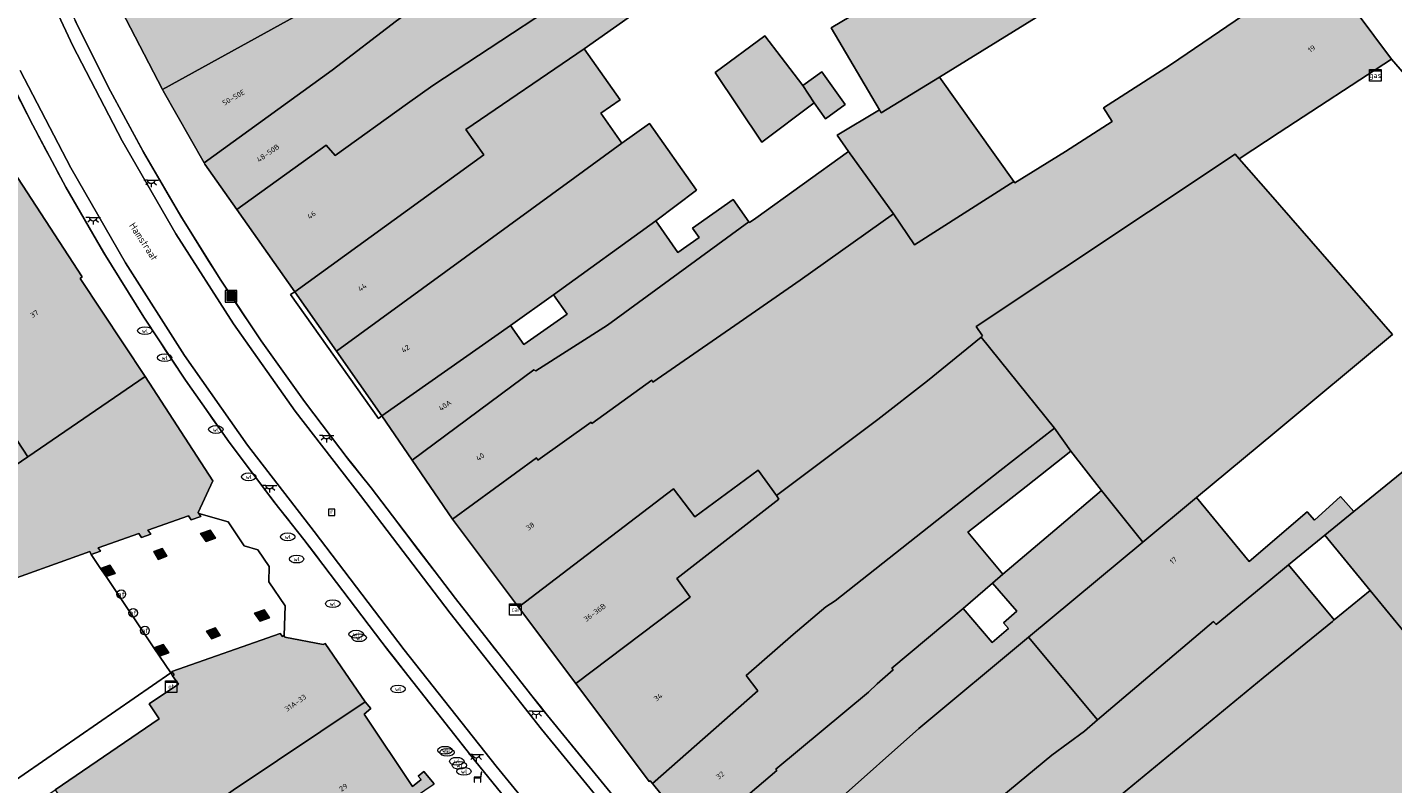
# Model space of a CAD drawing. Header units: metres. Extents: x 196496 to 197479, y 355250 to 356324.
# Tile 114 of 119: x 197117 to 197211, y 356166 to 356218. Entities that reach past the tile are written whole.
import ezdxf
from ezdxf.enums import TextEntityAlignment as Align

# ---------------------------------------------------------------- set-up
doc = ezdxf.new("R2010")
doc.units = ezdxf.units.M
doc.layers.get('0').update_dxf_attribs({"lineweight": 9})
for name, color, linetype, lineweight in [('B-WE-IE-MEUBILAIR_WEGMEUBILAIR-S', 251, 'Continuous', 9), ('B-WE-IE-TERREINAFSCHEIDING_KUNSTMATIG_HEKWERK-G', 251, 'IE-TERREINAFSCHEIDING-KUNSTMATIG', 9), ('B-WE-KL-DATA-S', 251, 'Continuous', 9), ('B-WE-KL-ET_KAST-S', 251, 'Continuous', 9), ('B-WE-KL-ET_LS_OV_LICHTPUNT-S', 251, 'Continuous', 9), ('B-WE-KL-GAS_TERREINKAST-S', 251, 'Continuous', 9), ('B-WE-KL-WATER-S', 251, 'Continuous', 9), ('B-WE-OG-BEBOUWING-GV', 251, 'Continuous', 9), ('B-WE-OG-BEBOUWING_HUISNUMMER-T35', 90, 'Continuous', 9), ('B-WE-OG-BEBOUWING_STRAATNAAM-T35', 130, 'Continuous', 9), ('B-WE-OG-TERREIN_ERF-GV', 251, 'Continuous', 9), ('B-WE-RI-GWA_RIOOLPUT-S', 251, 'Continuous', 9), ('B-WE-RI-HWA_GOOT_LIJNGOOT-G', 251, 'Continuous', 9), ('B-WE-VH-VERHARDING_OPEN-GV', 251, 'Continuous', 9), ('B-WE-VH-VERHARDING_SIERBESTRATING-GV', 251, 'Continuous', 9), ('B-WE-VH-VERHARDING_STRAATBAKSTEEN-GV', 251, 'Continuous', 9), ('B-WE-VW-AFSLUITPAAL-S', 251, 'Continuous', 9)]:
    doc.layers.add(name, color=color, linetype=linetype, lineweight=lineweight)
doc.layers.add('X-XX-AL-PRESENTATIE_GEBOUW3-V', color=7, linetype='Continuous', lineweight=9, true_color=0xebe1d6)
doc.styles.add('NLCS-ISO', font='NLCS-ISO.ttf')
doc.styles.add('NLCS-ISO-ANNOTATIEF-T35', font='NLCS-ISO.ttf', dxfattribs={"height": 3.5})
doc.linetypes.add('IE-TERREINAFSCHEIDING-KUNSTMATIG', pattern='A,4,[82,NLCS.SHX,S=0.75,R=90,X=0,Y=0],4,-2', length=10)

# ---------------------------------------------------------------- blocks, each defined once
blk = doc.blocks.new('SIE-WEG_AFVALBAK-SO')
at = {"linetype": 'ByBlock', "lineweight": 18}
h = blk.add_hatch(color=0, dxfattribs=at)
h.dxf.hatch_style = 1
h.paths.add_polyline_path([(-1.5, -1.5), (1.5, -1.5), (1.5, 1.5), (-1.5, 1.5)])
at = {"color": 0, "linetype": 'ByBlock', "lineweight": 18}
for points in [[(-2, -2), (2, -2), (2, 2), (-2, 2)], [(-1.5, -1.5), (1.5, -1.5), (1.5, 1.5), (-1.5, 1.5)]]:
    blk.add_lwpolyline(points, close=True, dxfattribs=at)
blk = doc.blocks.new('SKL-ET_KAST_ELEKTRA-SO')
at = {"color": 0, "linetype": 'ByBlock', "lineweight": 18}
for points in [[(-2, 2), (2, 2), (2, 1.68), (-2, 1.68)], [(-2, 1.52), (2, 1.52), (2, -2), (-2, -2)]]:
    blk.add_lwpolyline(points, close=True, dxfattribs=at)
at = {"color": 0, "linetype": 'ByBlock', "lineweight": 18, "style": 'NLCS-ISO'}
blk.add_text('et', height=1.5, dxfattribs=at).set_placement((0, 0), align=Align.MIDDLE_CENTER)
blk = doc.blocks.new('SKL-DATA_SIGNAAL_CAIKAST-SO')
at = {"color": 0, "linetype": 'ByBlock', "lineweight": 18}
for points in [[(-2, 2), (2, 2), (2, 1.68), (-2, 1.68)], [(-2, 1.52), (2, 1.52), (2, -2), (-2, -2)]]:
    blk.add_lwpolyline(points, close=True, dxfattribs=at)
at = {"color": 0, "linetype": 'ByBlock', "lineweight": 18, "style": 'NLCS-ISO'}
blk.add_text('cai', height=1.5, dxfattribs=at).set_placement((0, 0), align=Align.MIDDLE_CENTER)
blk = doc.blocks.new('SKL-GAS_TERREINKAST-SO')
at = {"lineweight": 18}
for points in [[(-2, 2), (2, 2), (2, 1.68), (-2, 1.68)], [(-2, 1.52), (2, 1.52), (2, -2), (-2, -2)]]:
    blk.add_lwpolyline(points, close=True, dxfattribs=at)
at = {"lineweight": 18, "style": 'NLCS-ISO'}
blk.add_text('gas', height=1.8, dxfattribs=at).set_placement((0, 0), align=Align.MIDDLE_CENTER)
blk = doc.blocks.new('SVW-AFSLUITPAAL-SO')
at = {"lineweight": 18}
blk.add_circle((0, 0), 1.5, dxfattribs=at)
at = {"lineweight": 18, "style": 'NLCS-ISO'}
blk.add_text('af', height=1.8, dxfattribs=at).set_placement((0, 0), align=Align.MIDDLE_CENTER)
blk = doc.blocks.new('SKL-WATER_WATERLEIDINGPUT-SO')
at = {"color": 0, "linetype": 'ByBlock', "lineweight": 18}
blk.add_ellipse((0, 0), major_axis=(2.5, 0), ratio=0.54, dxfattribs=at)
at = {"color": 0, "linetype": 'ByBlock', "lineweight": 18, "style": 'NLCS-ISO'}
blk.add_text('wl', height=1.5, dxfattribs=at).set_placement((0, 0), align=Align.MIDDLE_CENTER)
blk = doc.blocks.new('SRI-PUT_INSPECTIEPUT_RIOOLPUT-SO')
at = {"color": 0, "linetype": 'ByBlock', "lineweight": 18}
blk.add_lwpolyline([(-1.12, -1.12), (1.12, -1.12), (1.12, 1.12), (-1.12, 1.12)], close=True, dxfattribs=at)
at = {"color": 0, "linetype": 'ByBlock', "lineweight": 18, "style": 'NLCS-ISO'}
blk.add_text('r', height=1.5, dxfattribs=at).set_placement((0, 0.28), align=Align.MIDDLE_CENTER)
blk = doc.blocks.new('SKL-ET_OV_LICHTPUNT-SO')
at = {"color": 0, "linetype": 'ByBlock', "lineweight": 18}
for points in [[(-1.25, 0), (-2.5, 0)], [(1.25, 0), (2.5, 0)], [(-0.92, -0.85), (-1.83, -1.7)], [(0, -1.25), (0, -2.5)], [(0.92, -0.85), (1.83, -1.7)]]:
    blk.add_lwpolyline(points, dxfattribs=at)
blk.add_lwpolyline([(0, 0), (1.25, 0, -1), (-1.25, 0)], format="xyb", close=True, dxfattribs=at)
blk = doc.blocks.new('SIE-WEG_ZITBANK-SO')
at = {"color": 0, "linetype": 'ByBlock', "lineweight": 18}
blk.add_lwpolyline([(-0.91, -1.63), (-0.91, -0.2), (1.09, -0.2), (1.09, -1.63), (1.29, -1.63), (1.29, -0.21), (1.54, 1.78), (1.33, 1.78), (1.11, 0), (-1.11, 0), (-1.11, -1.63)], close=True, dxfattribs=at)

msp = doc.modelspace()

# ---------------------------------------------------------------- hatches: boundary and pattern name
at = {"layer": 'X-XX-AL-PRESENTATIE_GEBOUW3-V'}
for points in [[(197201.134, 356228.389), (197201.313, 356228.5), (197201.37, 356228.535), (197198.092, 356232.933), (197197.936, 356233.191), (197190.589, 356228.931), (197190.529, 356229.021), (197174.773, 356219.519), (197172.174, 356217.984), (197175.522, 356212.314), (197175.641, 356212.112), (197179.671, 356214.567), (197186.644, 356218.884), (197194.015, 356223.99)], [(197138.732, 356227.09), (197137.052, 356230.138), (197134.281, 356228.666), (197121.304, 356222.845), (197126.008, 356213.736), (197135.741, 356219.098), (197135.818, 356218.976), (197135.902, 356218.787), (197140.26, 356221.519), (197151.307, 356226.984), (197148.962, 356231.383), (197143.017, 356229.182), (197143.301, 356228.11)], [(197158.217, 356228.295), (197152.244, 356225.062), (197151.865, 356225.838), (197143.433, 356219.837), (197143.665, 356219.543), (197142.179, 356218.476), (197137.723, 356215.068), (197128.89, 356208.668), (197128.941, 356208.578), (197131.149, 356205.436), (197137.317, 356209.883), (197137.933, 356209.161), (197142.933, 356212.761), (197144.673, 356214.001), (197157.215, 356222.27), (197161.754, 356225.279), (197161.214, 356226.023), (197159.219, 356229.001), (197159.202, 356228.989)], [(197140.26, 356221.519), (197135.902, 356218.787), (197135.818, 356218.976), (197135.741, 356219.098), (197126.008, 356213.736), (197126.062, 356213.632), (197128.89, 356208.668), (197137.723, 356215.068), (197142.179, 356218.476), (197143.665, 356219.543), (197143.433, 356219.837), (197151.865, 356225.838), (197151.307, 356226.984)], [(197135.145, 356199.749), (197148.193, 356209.214), (197146.96, 356210.972), (197155.14, 356216.542), (197159.176, 356219.396), (197157.215, 356222.27), (197144.673, 356214.001), (197142.933, 356212.761), (197137.933, 356209.161), (197137.317, 356209.883), (197131.149, 356205.436)], [(197205.682, 356222.313), (197195.614, 356215.426), (197190.989, 356212.457), (197191.591, 356211.519), (197188.371, 356209.452), (197184.868, 356207.28), (197184.797, 356207.379), (197177.946, 356202.985), (197176.48, 356205.136), (197170.048, 356200.563), (197165.837, 356197.628), (197159.867, 356193.509), (197159.798, 356193.636), (197155.661, 356190.652), (197155.601, 356190.742), (197151.922, 356188.129), (197151.835, 356188.279), (197146.049, 356184.036), (197150.598, 356177.959), (197161.296, 356186.134), (197162.779, 356184.201), (197167.148, 356187.421), (197168.405, 356185.678), (197175.412, 356190.933), (197178.841, 356193.595), (197182.528, 356196.613), (197182.639, 356196.704), (197182.196, 356197.35), (197200.075, 356209.266), (197200.356, 356208.942), (197203.117, 356210.748), (197210.865, 356215.816), (197205.929, 356222.483), (197205.855, 356222.432)], [(197171.002, 356212.801), (197170.226, 356214.007), (197168.74, 356215.956), (197167.612, 356217.436), (197164.168, 356214.89), (197167.403, 356210.087)], [(197138.02, 356195.658), (197154.492, 356207.658), (197157.735, 356210.011), (197156.287, 356212.08), (197157.614, 356213.009), (197155.14, 356216.542), (197146.96, 356210.972), (197148.193, 356209.214), (197135.145, 356199.749)], [(197171.781, 356211.709), (197173.156, 356212.69), (197171.546, 356214.948), (197170.226, 356214.007), (197171.002, 356212.801)], [(197173.389, 356209.454), (197176.48, 356205.136), (197177.946, 356202.985), (197184.797, 356207.379), (197179.671, 356214.567), (197175.641, 356212.112), (197175.522, 356212.314), (197172.586, 356210.58)], [(197157.735, 356210.011), (197154.492, 356207.658), (197138.02, 356195.658), (197141.166, 356191.181), (197150.044, 356197.429), (197153.016, 356199.532), (197160.078, 356204.646), (197162.888, 356206.767), (197159.643, 356211.387)], [(197114.735, 356209.547), (197106.404, 356204.103), (197116.714, 356188.354), (197124.824, 356193.897), (197120.343, 356200.675), (197120.48, 356200.794)], [(197146.049, 356184.036), (197151.835, 356188.279), (197151.922, 356188.129), (197155.601, 356190.742), (197155.661, 356190.652), (197159.798, 356193.636), (197159.867, 356193.509), (197165.837, 356197.628), (197170.048, 356200.563), (197176.48, 356205.136), (197173.389, 356209.454), (197166.977, 356204.836), (197166.548, 356204.528), (197166.502, 356204.594), (197156.738, 356197.446), (197151.793, 356194.281), (197151.663, 356194.356), (197143.262, 356188.114)], [(197200.356, 356208.942), (197200.075, 356209.266), (197182.196, 356197.35), (197182.639, 356196.704), (197182.528, 356196.613), (197187.602, 356190.337), (197188.734, 356188.733), (197190.855, 356186.032), (197193.693, 356182.455), (197197.401, 356185.542), (197202.811, 356190.043), (197210.947, 356196.812), (197202.506, 356206.48)], [(197153.016, 356199.532), (197153.95, 356198.204), (197150.972, 356196.107), (197150.044, 356197.429), (197141.166, 356191.181), (197143.262, 356188.114), (197151.663, 356194.356), (197151.793, 356194.281), (197156.738, 356197.446), (197166.502, 356204.594), (197165.427, 356206.127), (197162.603, 356204.146), (197163.061, 356203.493), (197161.602, 356202.469), (197160.078, 356204.646)], [(197107.161, 356181.931), (197107.208, 356181.858), (197116.714, 356188.354), (197106.404, 356204.103), (197101.285, 356200.758), (197100.356, 356200.035), (197099.515, 356199.154), (197098.8, 356198.134), (197098.242, 356197.003), (197097.865, 356195.8), (197097.679, 356194.567), (197097.68, 356193.35), (197097.853, 356192.186), (197098.191, 356191.058), (197098.708, 356189.956), (197098.989, 356189.536), (197099.4, 356188.92), (197100.253, 356187.991), (197101.238, 356187.204), (197102.32, 356186.584), (197103.126, 356186.272), (197103.455, 356186.145), (197104.603, 356185.885), (197106.735, 356182.59)], [(197182.528, 356196.613), (197178.841, 356193.595), (197175.412, 356190.933), (197168.405, 356185.678), (197168.579, 356185.435), (197161.524, 356179.938), (197162.45, 356178.656), (197154.545, 356172.686), (197159.605, 356165.926), (197159.687, 356165.974), (197159.846, 356165.776), (197167.127, 356172.176), (197166.305, 356173.235), (197169.549, 356176.083), (197171.802, 356177.985), (197172.457, 356178.413), (197180.342, 356184.654), (197183.819, 356187.392), (197187.602, 356190.337)], [(197124.824, 356193.897), (197116.714, 356188.354), (197107.208, 356181.858), (197107.161, 356181.931), (197106.634, 356181.573), (197106.997, 356181.054), (197109.139, 356177.997), (197108.97, 356177.937), (197109.114, 356177.532), (197109.519, 356177.676), (197109.499, 356177.732), (197112.406, 356178.752), (197114.181, 356179.375), (197120.996, 356181.813), (197121.091, 356181.606), (197121.734, 356181.829), (197121.571, 356182.07), (197124.385, 356183.066), (197124.576, 356182.783), (197125.2, 356183.004), (197125.009, 356183.286), (197127.808, 356184.277), (197128, 356183.995), (197128.66, 356184.228), (197128.523, 356184.429), (197128.469, 356184.509), (197129.498, 356186.69)], [(197181.284, 356177.866), (197183.328, 356179.627), (197184.027, 356180.234), (197181.608, 356183.136), (197185.641, 356186.304), (197188.734, 356188.733), (197187.602, 356190.337), (197183.819, 356187.392), (197180.342, 356184.654), (197172.457, 356178.413), (197171.802, 356177.985), (197169.549, 356176.083), (197166.305, 356173.235), (197167.127, 356172.176), (197159.846, 356165.776), (197162.902, 356161.978), (197168.428, 356166.687), (197168.367, 356166.778), (197174.76, 356172.104), (197175.347, 356172.659), (197176.467, 356173.63), (197176.372, 356173.743)], [(197218.916, 356167.521), (197221.908, 356170.262), (197227.285, 356175.19), (197215.017, 356190.063), (197208.261, 356184.567), (197206.272, 356182.938), (197209.395, 356179.115)], [(197154.545, 356172.686), (197162.45, 356178.656), (197161.524, 356179.938), (197168.579, 356185.435), (197168.405, 356185.678), (197167.148, 356187.421), (197162.779, 356184.201), (197161.296, 356186.134), (197150.598, 356177.959)], [(197183.328, 356179.627), (197184.994, 356177.691), (197184.071, 356176.895), (197184.414, 356176.495), (197183.293, 356175.532), (197181.284, 356177.866), (197176.372, 356173.743), (197176.467, 356173.63), (197175.347, 356172.659), (197174.76, 356172.104), (197168.367, 356166.778), (197168.428, 356166.687), (197162.902, 356161.978), (197165.612, 356158.611), (197172.6, 356164.575), (197178.244, 356169.595), (197185.813, 356175.895), (197193.693, 356182.455), (197190.855, 356186.032), (197187.921, 356183.54), (197184.027, 356180.234)], [(197203.767, 356180.879), (197206.272, 356182.938), (197208.261, 356184.567), (197207.336, 356185.601), (197205.549, 356183.977), (197205.036, 356184.552), (197201.045, 356181.109), (197197.401, 356185.542), (197193.693, 356182.455), (197185.813, 356175.895), (197190.572, 356170.178), (197198.581, 356176.969), (197198.762, 356176.765), (197202.255, 356179.636)], [(197129.021, 356182.491), (197129.682, 356182.722), (197129.3, 356183.285), (197128.639, 356183.054)], [(197125.415, 356181.809), (197125.746, 356181.269), (197126.315, 356181.483), (197125.984, 356182.023)], [(197121.738, 356180.643), (197122.117, 356180.078), (197122.76, 356180.303), (197122.381, 356180.868)], [(197206.917, 356177.092), (197203.767, 356180.879), (197202.255, 356179.636), (197198.762, 356176.765), (197198.581, 356176.969), (197190.572, 356170.178), (197189.663, 356169.407), (197187.422, 356167.731), (197180.374, 356161.912), (197170.087, 356153.544), (197173.459, 356149.729), (197183.147, 356157.709), (197183.219, 356157.621), (197202.015, 356173.09), (197206.783, 356176.983)], [(197213.987, 356159.622), (197212.329, 356161.484), (197218.916, 356167.521), (197209.395, 356179.115), (197206.917, 356177.092), (197206.783, 356176.983), (197202.015, 356173.09), (197183.219, 356157.621), (197183.147, 356157.709), (197173.459, 356149.729), (197173.642, 356149.522), (197179.93, 356142.89), (197194.162, 356155.192), (197204.679, 356164.478), (197207.446, 356161.324), (197197.014, 356152.155), (197186.82, 356142.887), (197186.732, 356142.984), (197183.02, 356139.632), (197186.505, 356135.957), (197191.369, 356139.986), (197196.398, 356144.22), (197196.718, 356144.443), (197201.251, 356148.522), (197206.538, 356153.321)], [(197132.75, 356176.997), (197133.411, 356177.228), (197133.035, 356177.783), (197132.372, 356177.554)], [(197140.003, 356171.423), (197137.236, 356175.45), (197137.112, 356175.386), (197134.466, 356175.883), (197134.409, 356176.002), (197134.306, 356175.934), (197134.139, 356176.156), (197126.672, 356173.516), (197126.833, 356173.287), (197126.718, 356173.223), (197127.117, 356172.646), (197125.093, 356171.281), (197125.779, 356170.255), (197118.616, 356165.351), (197122.506, 356159.602), (197125.329, 356161.562), (197124.238, 356163.129), (197126.769, 356164.888), (197127.862, 356163.325), (197130.01, 356164.699), (197130.905, 356165.32)], [(197129.413, 356175.784), (197130.007, 356176.011), (197129.646, 356176.527), (197129.052, 356176.3)], [(197185.813, 356175.895), (197178.244, 356169.595), (197172.6, 356164.575), (197165.612, 356158.611), (197170.087, 356153.544), (197180.374, 356161.912), (197187.422, 356167.731), (197189.663, 356169.407), (197190.572, 356170.178)], [(197125.813, 356174.574), (197126.463, 356174.801), (197126.074, 356175.38), (197125.423, 356175.155)], [(197140.39, 356170.965), (197140.003, 356171.423), (197130.905, 356165.32), (197130.01, 356164.699), (197127.862, 356163.325), (197125.329, 356161.562), (197122.506, 356159.602), (197124.339, 356156.964), (197126.295, 356154.272), (197126.799, 356153.549), (197144.781, 356165.765), (197144.055, 356166.625), (197143.665, 356166.296), (197143.865, 356166.059), (197143.285, 356165.569), (197139.932, 356170.577)]]:
    msp.add_hatch(color=256, dxfattribs=at).paths.add_polyline_path(points)

# ---------------------------------------------------------------- linework, layer by layer
at = {"layer": 'B-WE-IE-TERREINAFSCHEIDING_KUNSTMATIG_HEKWERK-G', "ltscale": 0.2, "flags": 128}
msp.add_lwpolyline([(197210.865, 356215.816), (197220.544, 356204.661), (197220.684, 356204.763), (197235.338, 356188.36)], dxfattribs=at)
at = {"layer": 'B-WE-OG-BEBOUWING-GV', "flags": 128}
for points in [[(197201.134, 356228.389), (197201.313, 356228.5), (197201.37, 356228.535), (197198.092, 356232.933), (197197.936, 356233.191), (197190.589, 356228.931), (197190.529, 356229.021), (197174.773, 356219.519), (197172.174, 356217.984), (197175.522, 356212.314), (197175.641, 356212.112), (197179.671, 356214.567), (197186.644, 356218.884), (197194.015, 356223.99)], [(197138.732, 356227.09), (197137.052, 356230.138), (197134.281, 356228.666), (197121.304, 356222.845), (197126.008, 356213.736), (197135.741, 356219.098), (197135.818, 356218.976), (197135.902, 356218.787), (197140.26, 356221.519), (197151.307, 356226.984), (197148.962, 356231.383), (197143.017, 356229.182), (197143.301, 356228.11)], [(197158.217, 356228.295), (197152.244, 356225.062), (197151.865, 356225.838), (197143.433, 356219.837), (197143.665, 356219.543), (197142.179, 356218.476), (197137.723, 356215.068), (197128.89, 356208.668), (197128.941, 356208.578), (197131.149, 356205.436), (197137.317, 356209.883), (197137.933, 356209.161), (197142.933, 356212.761), (197144.673, 356214.001), (197157.215, 356222.27), (197161.754, 356225.279), (197161.214, 356226.023), (197159.219, 356229.001), (197159.202, 356228.989)], [(197140.26, 356221.519), (197135.902, 356218.787), (197135.818, 356218.976), (197135.741, 356219.098), (197126.008, 356213.736), (197126.062, 356213.632), (197128.89, 356208.668), (197137.723, 356215.068), (197142.179, 356218.476), (197143.665, 356219.543), (197143.433, 356219.837), (197151.865, 356225.838), (197151.307, 356226.984)], [(197135.145, 356199.749), (197148.193, 356209.214), (197146.96, 356210.972), (197155.14, 356216.542), (197159.176, 356219.396), (197157.215, 356222.27), (197144.673, 356214.001), (197142.933, 356212.761), (197137.933, 356209.161), (197137.317, 356209.883), (197131.149, 356205.436)], [(197171.002, 356212.801), (197170.226, 356214.007), (197168.74, 356215.956), (197167.612, 356217.436), (197164.168, 356214.89), (197167.403, 356210.087)], [(197138.02, 356195.658), (197154.492, 356207.658), (197157.735, 356210.011), (197156.287, 356212.08), (197157.614, 356213.009), (197155.14, 356216.542), (197146.96, 356210.972), (197148.193, 356209.214), (197135.145, 356199.749)], [(197171.781, 356211.709), (197173.156, 356212.69), (197171.546, 356214.948), (197170.226, 356214.007), (197171.002, 356212.801)], [(197173.389, 356209.454), (197176.48, 356205.136), (197177.946, 356202.985), (197184.797, 356207.379), (197179.671, 356214.567), (197175.641, 356212.112), (197175.522, 356212.314), (197172.586, 356210.58)], [(197157.735, 356210.011), (197154.492, 356207.658), (197138.02, 356195.658), (197141.166, 356191.181), (197150.044, 356197.429), (197153.016, 356199.532), (197160.078, 356204.646), (197162.888, 356206.767), (197159.643, 356211.387)], [(197114.735, 356209.547), (197106.404, 356204.103), (197116.714, 356188.354), (197124.824, 356193.897), (197120.343, 356200.675), (197120.48, 356200.794)], [(197146.049, 356184.036), (197151.835, 356188.279), (197151.922, 356188.129), (197155.601, 356190.742), (197155.661, 356190.652), (197159.798, 356193.636), (197159.867, 356193.509), (197165.837, 356197.628), (197170.048, 356200.563), (197176.48, 356205.136), (197173.389, 356209.454), (197166.977, 356204.836), (197166.548, 356204.528), (197166.502, 356204.594), (197156.738, 356197.446), (197151.793, 356194.281), (197151.663, 356194.356), (197143.262, 356188.114)], [(197200.356, 356208.942), (197200.075, 356209.266), (197182.196, 356197.35), (197182.639, 356196.704), (197182.528, 356196.613), (197187.602, 356190.337), (197188.734, 356188.733), (197190.855, 356186.032), (197193.693, 356182.455), (197197.401, 356185.542), (197202.811, 356190.043), (197210.947, 356196.812), (197202.506, 356206.48)], [(197153.016, 356199.532), (197153.95, 356198.204), (197150.972, 356196.107), (197150.044, 356197.429), (197141.166, 356191.181), (197143.262, 356188.114), (197151.663, 356194.356), (197151.793, 356194.281), (197156.738, 356197.446), (197166.502, 356204.594), (197165.427, 356206.127), (197162.603, 356204.146), (197163.061, 356203.493), (197161.602, 356202.469), (197160.078, 356204.646)], [(197107.161, 356181.931), (197107.208, 356181.858), (197116.714, 356188.354), (197106.404, 356204.103), (197101.285, 356200.758), (197100.356, 356200.035), (197099.515, 356199.154), (197098.8, 356198.134), (197098.242, 356197.003), (197097.865, 356195.8), (197097.679, 356194.567), (197097.68, 356193.35), (197097.853, 356192.186), (197098.191, 356191.058), (197098.708, 356189.956), (197098.989, 356189.536), (197099.4, 356188.92), (197100.253, 356187.991), (197101.238, 356187.204), (197102.32, 356186.584), (197103.126, 356186.272), (197103.455, 356186.145), (197104.603, 356185.885), (197106.735, 356182.59)], [(197182.528, 356196.613), (197178.841, 356193.595), (197175.412, 356190.933), (197168.405, 356185.678), (197168.579, 356185.435), (197161.524, 356179.938), (197162.45, 356178.656), (197154.545, 356172.686), (197159.605, 356165.926), (197159.687, 356165.974), (197159.846, 356165.776), (197167.127, 356172.176), (197166.305, 356173.235), (197169.549, 356176.083), (197171.802, 356177.985), (197172.457, 356178.413), (197180.342, 356184.654), (197183.819, 356187.392), (197187.602, 356190.337)], [(197181.284, 356177.866), (197183.328, 356179.627), (197184.027, 356180.234), (197181.608, 356183.136), (197185.641, 356186.304), (197188.734, 356188.733), (197187.602, 356190.337), (197183.819, 356187.392), (197180.342, 356184.654), (197172.457, 356178.413), (197171.802, 356177.985), (197169.549, 356176.083), (197166.305, 356173.235), (197167.127, 356172.176), (197159.846, 356165.776), (197162.902, 356161.978), (197168.428, 356166.687), (197168.367, 356166.778), (197174.76, 356172.104), (197175.347, 356172.659), (197176.467, 356173.63), (197176.372, 356173.743)], [(197218.916, 356167.521), (197221.908, 356170.262), (197227.285, 356175.19), (197215.017, 356190.063), (197208.261, 356184.567), (197206.272, 356182.938), (197209.395, 356179.115)], [(197154.545, 356172.686), (197162.45, 356178.656), (197161.524, 356179.938), (197168.579, 356185.435), (197168.405, 356185.678), (197167.148, 356187.421), (197162.779, 356184.201), (197161.296, 356186.134), (197150.598, 356177.959)], [(197183.328, 356179.627), (197184.994, 356177.691), (197184.071, 356176.895), (197184.414, 356176.495), (197183.293, 356175.532), (197181.284, 356177.866), (197176.372, 356173.743), (197176.467, 356173.63), (197175.347, 356172.659), (197174.76, 356172.104), (197168.367, 356166.778), (197168.428, 356166.687), (197162.902, 356161.978), (197165.612, 356158.611), (197172.6, 356164.575), (197178.244, 356169.595), (197185.813, 356175.895), (197193.693, 356182.455), (197190.855, 356186.032), (197187.921, 356183.54), (197184.027, 356180.234)], [(197203.767, 356180.879), (197206.272, 356182.938), (197208.261, 356184.567), (197207.336, 356185.601), (197205.549, 356183.977), (197205.036, 356184.552), (197201.045, 356181.109), (197197.401, 356185.542), (197193.693, 356182.455), (197185.813, 356175.895), (197190.572, 356170.178), (197198.581, 356176.969), (197198.762, 356176.765), (197202.255, 356179.636)], [(197129.021, 356182.491), (197129.682, 356182.722), (197129.3, 356183.285), (197128.639, 356183.054)], [(197125.415, 356181.809), (197125.746, 356181.269), (197126.315, 356181.483), (197125.984, 356182.023)], [(197121.738, 356180.643), (197122.117, 356180.078), (197122.76, 356180.303), (197122.381, 356180.868)], [(197206.917, 356177.092), (197203.767, 356180.879), (197202.255, 356179.636), (197198.762, 356176.765), (197198.581, 356176.969), (197190.572, 356170.178), (197189.663, 356169.407), (197187.422, 356167.731), (197180.374, 356161.912), (197170.087, 356153.544), (197173.459, 356149.729), (197183.147, 356157.709), (197183.219, 356157.621), (197202.015, 356173.09), (197206.783, 356176.983)], [(197132.75, 356176.997), (197133.411, 356177.228), (197133.035, 356177.783), (197132.372, 356177.554)], [(197140.003, 356171.423), (197137.236, 356175.45), (197137.112, 356175.386), (197134.466, 356175.883), (197134.409, 356176.002), (197134.306, 356175.934), (197134.139, 356176.156), (197126.672, 356173.516), (197126.833, 356173.287), (197126.718, 356173.223), (197127.117, 356172.646), (197125.093, 356171.281), (197125.779, 356170.255), (197118.616, 356165.351), (197122.506, 356159.602), (197125.329, 356161.562), (197124.238, 356163.129), (197126.769, 356164.888), (197127.862, 356163.325), (197130.01, 356164.699), (197130.905, 356165.32)], [(197129.413, 356175.784), (197130.007, 356176.011), (197129.646, 356176.527), (197129.052, 356176.3)], [(197185.813, 356175.895), (197178.244, 356169.595), (197172.6, 356164.575), (197165.612, 356158.611), (197170.087, 356153.544), (197180.374, 356161.912), (197187.422, 356167.731), (197189.663, 356169.407), (197190.572, 356170.178)], [(197125.813, 356174.574), (197126.463, 356174.801), (197126.074, 356175.38), (197125.423, 356175.155)], [(197140.39, 356170.965), (197140.003, 356171.423), (197130.905, 356165.32), (197130.01, 356164.699), (197127.862, 356163.325), (197125.329, 356161.562), (197122.506, 356159.602), (197124.339, 356156.964), (197126.295, 356154.272), (197126.799, 356153.549), (197144.781, 356165.765), (197144.055, 356166.625), (197143.665, 356166.296), (197143.865, 356166.059), (197143.285, 356165.569), (197139.932, 356170.577)]]:
    msp.add_lwpolyline(points, close=True, dxfattribs=at)
for points in [[(197205.682, 356222.313), (197195.614, 356215.426), (197190.989, 356212.457), (197191.591, 356211.519), (197188.371, 356209.452), (197184.868, 356207.28), (197184.797, 356207.379), (197177.946, 356202.985), (197176.48, 356205.136), (197170.048, 356200.563), (197165.837, 356197.628), (197159.867, 356193.509), (197159.798, 356193.636), (197155.661, 356190.652), (197155.601, 356190.742), (197151.922, 356188.129), (197151.835, 356188.279), (197146.049, 356184.036), (197150.598, 356177.959), (197161.296, 356186.134), (197162.779, 356184.201), (197167.148, 356187.421), (197168.405, 356185.678), (197175.412, 356190.933), (197178.841, 356193.595), (197182.528, 356196.613), (197182.639, 356196.704), (197182.196, 356197.35), (197200.075, 356209.266), (197200.356, 356208.942), (197203.117, 356210.748), (197210.865, 356215.816), (197205.929, 356222.483)], [(197114.181, 356179.375), (197120.996, 356181.813), (197121.091, 356181.606), (197121.734, 356181.829), (197121.571, 356182.07), (197124.385, 356183.066), (197124.576, 356182.783), (197125.2, 356183.004), (197125.009, 356183.286), (197127.808, 356184.277), (197128, 356183.995), (197128.66, 356184.228), (197128.523, 356184.429), (197128.469, 356184.509), (197129.498, 356186.69), (197124.824, 356193.897), (197116.714, 356188.354), (197107.208, 356181.858)], [(197218.916, 356167.521), (197209.395, 356179.115), (197206.917, 356177.092), (197206.783, 356176.983), (197202.015, 356173.09), (197183.219, 356157.621), (197183.147, 356157.709), (197173.459, 356149.729), (197173.642, 356149.522), (197179.93, 356142.89), (197194.162, 356155.192), (197204.679, 356164.478), (197207.446, 356161.324), (197197.014, 356152.155), (197186.82, 356142.887), (197186.732, 356142.984), (197183.02, 356139.632), (197186.505, 356135.957), (197191.369, 356139.986), (197196.398, 356144.22), (197196.718, 356144.443), (197201.251, 356148.522), (197206.538, 356153.321), (197213.987, 356159.622)]]:
    msp.add_lwpolyline(points, dxfattribs=at)
at = {"layer": 'B-WE-OG-TERREIN_ERF-GV', "flags": 128}
for points in [[(197195.614, 356215.426), (197205.682, 356222.313), (197204.488, 356223.907), (197204.572, 356223.97), (197202.517, 356226.716), (197202.433, 356226.653), (197201.134, 356228.389), (197194.015, 356223.99), (197186.644, 356218.884), (197179.671, 356214.567), (197184.797, 356207.379), (197184.868, 356207.28), (197188.371, 356209.452), (197191.591, 356211.519), (197190.989, 356212.457)], [(197168.74, 356215.956), (197170.226, 356214.007), (197171.546, 356214.948), (197173.156, 356212.69), (197171.781, 356211.709), (197171.002, 356212.801), (197167.403, 356210.087), (197164.168, 356214.89), (197167.612, 356217.436)], [(197202.811, 356190.043), (197197.401, 356185.542), (197201.045, 356181.109), (197205.036, 356184.552), (197205.549, 356183.977), (197207.336, 356185.601), (197208.261, 356184.567), (197215.017, 356190.063), (197227.285, 356175.19), (197238.182, 356185.176), (197235.338, 356188.36), (197220.684, 356204.763), (197220.544, 356204.661), (197210.865, 356215.816), (197203.117, 356210.748), (197200.356, 356208.942), (197202.506, 356206.48), (197210.947, 356196.812)], [(197153.016, 356199.532), (197150.044, 356197.429), (197150.972, 356196.107), (197153.95, 356198.204)], [(197184.027, 356180.234), (197187.921, 356183.54), (197190.855, 356186.032), (197188.734, 356188.733), (197185.641, 356186.304), (197181.608, 356183.136)], [(197206.272, 356182.938), (197203.767, 356180.879), (197206.917, 356177.092), (197209.395, 356179.115)], [(197183.328, 356179.627), (197181.284, 356177.866), (197183.293, 356175.532), (197184.414, 356176.495), (197184.071, 356176.895), (197184.994, 356177.691)]]:
    msp.add_lwpolyline(points, close=True, dxfattribs=at)
msp.add_lwpolyline([(197159.176, 356219.396), (197155.14, 356216.542), (197157.614, 356213.009), (197156.287, 356212.08), (197157.735, 356210.011), (197159.643, 356211.387), (197162.888, 356206.767), (197160.078, 356204.646), (197161.602, 356202.469), (197163.061, 356203.493), (197162.603, 356204.146), (197165.427, 356206.127), (197166.502, 356204.594), (197166.548, 356204.528), (197166.977, 356204.836), (197173.389, 356209.454), (197172.586, 356210.58), (197175.522, 356212.314), (197172.174, 356217.984), (197174.773, 356219.519)], dxfattribs=at)
at = {"layer": 'B-WE-RI-HWA_GOOT_LIJNGOOT-G'}
for points in [[(197112.282, 356237.493, 0.08976), (197140.424, 356186.211)], [(197112.282, 356237.493, 0.08976), (197140.424, 356186.211)], [(197106.675, 356235.672, 0.089022), (197135.78, 356182.646)], [(197106.675, 356235.672, 0.089022), (197135.78, 356182.646)], [(197140.424, 356186.211, 0.035279), (197193.637, 356124.558)], [(197140.424, 356186.211, 0.035279), (197193.637, 356124.558)], [(197135.78, 356182.646, 0.035451), (197189.443, 356120.45)], [(197135.78, 356182.646, 0.035451), (197189.443, 356120.45)]]:
    msp.add_lwpolyline(points, format="xyb", dxfattribs=at)
at = {"layer": 'B-WE-RI-HWA_GOOT_LIJNGOOT-G', "flags": 128}
for points in [[(197119.983, 356218.504), (197122.274, 356213.918)], [(197114.543, 356216.285), (197116.876, 356211.6)], [(197122.274, 356213.918), (197124.707, 356209.406)], [(197116.876, 356211.6), (197119.351, 356206.988)], [(197124.707, 356209.406), (197127.28, 356204.972)], [(197119.351, 356206.988), (197121.966, 356202.454)], [(197127.28, 356204.972), (197129.989, 356200.621)], [(197121.966, 356202.454), (197124.718, 356198.002)], [(197129.989, 356200.621), (197132.833, 356196.356)], [(197124.718, 356198.002), (197127.605, 356193.636)], [(197132.833, 356196.356), (197135.809, 356192.182)], [(197127.605, 356193.636), (197130.624, 356189.361)], [(197135.809, 356192.182), (197138.914, 356188.103)], [(197130.624, 356189.361), (197133.772, 356185.18)], [(197138.914, 356188.103), (197140.424, 356186.211)], [(197140.424, 356186.211), (197146.242, 356178.556)], [(197133.772, 356185.18), (197135.78, 356182.646)], [(197135.78, 356182.646), (197141.605, 356174.973)], [(197146.242, 356178.556), (197152.186, 356170.998)], [(197141.605, 356174.973), (197147.556, 356167.398)], [(197152.186, 356170.998), (197158.256, 356163.54)], [(197147.556, 356167.398), (197153.632, 356159.923)]]:
    msp.add_lwpolyline(points, dxfattribs=at)
at = {"layer": 'B-WE-VH-VERHARDING_OPEN-GV', "flags": 128}
for points in [[(197116.697, 356223.461), (197119.815, 356216.75), (197123.233, 356210.178), (197126.942, 356203.765), (197130.93, 356197.532), (197135.184, 356191.495), (197139.69, 356185.671), (197145.867, 356177.552), (197152.187, 356169.539), (197158.649, 356161.635), (197165.25, 356153.845), (197171.986, 356146.171), (197178.854, 356138.617), (197185.851, 356131.188), (197192.974, 356123.885), (197199.447, 356117.506), (197206.197, 356111.386), (197213.209, 356105.543)], [(197213.209, 356105.543), (197206.197, 356111.386), (197199.447, 356117.506), (197192.974, 356123.885), (197185.851, 356131.188), (197178.854, 356138.617), (197171.986, 356146.171), (197165.25, 356153.845), (197158.649, 356161.635), (197152.187, 356169.539), (197145.867, 356177.552), (197139.69, 356185.671), (197135.184, 356191.495), (197130.93, 356197.532), (197126.942, 356203.765), (197123.233, 356210.178), (197119.815, 356216.75), (197116.697, 356223.461)], [(197210.952, 356108.577), (197206.462, 356112.395), (197202.078, 356116.332), (197197.802, 356120.388), (197193.637, 356124.558), (197190.417, 356127.822), (197183.748, 356134.75), (197177.196, 356141.787), (197170.762, 356148.933), (197164.448, 356156.185), (197158.256, 356163.54), (197152.186, 356170.998), (197146.242, 356178.556), (197140.424, 356186.211), (197138.914, 356188.103), (197135.809, 356192.182), (197132.833, 356196.356), (197129.989, 356200.621), (197127.28, 356204.972), (197124.707, 356209.406), (197122.274, 356213.918), (197119.983, 356218.504)], [(197114.543, 356216.285), (197116.876, 356211.6), (197119.351, 356206.988), (197121.966, 356202.454), (197124.718, 356198.002), (197127.605, 356193.636), (197130.624, 356189.361), (197133.772, 356185.18), (197135.78, 356182.646), (197141.605, 356174.973), (197147.556, 356167.398), (197153.632, 356159.923), (197159.832, 356152.549), (197166.153, 356145.28), (197172.594, 356138.116), (197179.154, 356131.061), (197185.829, 356124.115), (197189.443, 356120.45), (197193.713, 356116.202), (197198.095, 356112.069), (197202.584, 356108.054), (197207.179, 356104.16), (197211.876, 356100.388)], [(197211.119, 356102.158), (197203.84, 356108.184), (197196.832, 356114.499), (197190.11, 356121.082), (197182.94, 356128.42), (197175.896, 356135.886), (197168.984, 356143.478), (197162.205, 356151.192), (197155.564, 356159.024), (197149.062, 356166.971), (197142.704, 356175.028), (197136.492, 356183.193), (197131.891, 356189.166), (197127.545, 356195.355), (197123.469, 356201.742), (197119.677, 356208.31), (197116.18, 356215.04)], [(197116.18, 356215.04), (197119.677, 356208.31), (197123.469, 356201.742), (197127.545, 356195.355), (197131.891, 356189.166), (197136.492, 356183.193), (197142.704, 356175.028), (197149.062, 356166.971), (197155.564, 356159.024), (197162.205, 356151.192), (197168.984, 356143.478), (197175.896, 356135.886), (197182.94, 356128.42), (197190.11, 356121.082), (197196.832, 356114.499), (197203.84, 356108.184), (197211.119, 356102.158)]]:
    msp.add_lwpolyline(points, dxfattribs=at)
for points in [[(197138.02, 356195.658), (197135.145, 356199.749), (197134.859, 356199.564), (197140.918, 356191.008), (197141.166, 356191.181)], [(197122.117, 356180.078), (197125.423, 356175.155), (197126.074, 356175.38), (197126.463, 356174.801), (197125.813, 356174.574), (197126.586, 356173.42), (197126.718, 356173.223), (197126.833, 356173.287), (197126.672, 356173.516), (197134.139, 356176.156), (197134.306, 356175.934), (197134.409, 356176.002), (197134.478, 356178.061), (197133.354, 356179.713), (197133.39, 356180.764), (197132.596, 356181.931), (197131.665, 356182.198), (197130.54, 356183.852), (197128.523, 356184.429), (197128.66, 356184.228), (197128, 356183.995), (197127.808, 356184.277), (197125.009, 356183.286), (197125.2, 356183.004), (197124.576, 356182.783), (197124.385, 356183.066), (197121.571, 356182.07), (197121.734, 356181.829), (197121.091, 356181.606), (197121.738, 356180.643), (197122.381, 356180.868), (197122.76, 356180.303)], [(197129.021, 356182.491), (197128.639, 356183.054), (197129.3, 356183.285), (197129.682, 356182.722)], [(197125.415, 356181.809), (197125.984, 356182.023), (197126.315, 356181.483), (197125.746, 356181.269)], [(197132.75, 356176.997), (197132.372, 356177.554), (197133.035, 356177.783), (197133.411, 356177.228)], [(197129.413, 356175.784), (197129.052, 356176.3), (197129.646, 356176.527), (197130.007, 356176.011)]]:
    msp.add_lwpolyline(points, close=True, dxfattribs=at)
at = {"layer": 'B-WE-VH-VERHARDING_SIERBESTRATING-GV', "flags": 128}
msp.add_lwpolyline([(197112.816, 356161.381), (197118.616, 356165.351), (197125.779, 356170.255), (197125.093, 356171.281), (197127.117, 356172.646), (197126.718, 356173.223), (197126.586, 356173.42), (197111.369, 356162.941)], dxfattribs=at)
at = {"layer": 'B-WE-VH-VERHARDING_STRAATBAKSTEEN-GV', "flags": 128}
for points in [[(197162.902, 356161.978), (197159.846, 356165.776), (197159.687, 356165.974), (197159.605, 356165.926), (197154.545, 356172.686), (197150.598, 356177.959), (197146.049, 356184.036), (197143.262, 356188.114), (197141.166, 356191.181), (197140.918, 356191.008), (197134.859, 356199.564), (197135.145, 356199.749), (197131.149, 356205.436), (197128.941, 356208.578), (197128.89, 356208.668), (197126.062, 356213.632), (197126.008, 356213.736), (197121.304, 356222.845)], [(197205.929, 356222.483), (197210.865, 356215.816), (197220.544, 356204.661), (197220.684, 356204.763), (197235.338, 356188.36), (197237.745, 356190.462), (197233.74, 356194.947), (197234.018, 356195.173), (197219.311, 356211.648), (197217.562, 356213.635), (197215.843, 356215.648), (197214.152, 356217.685), (197212.491, 356219.746)], [(197119.983, 356218.504), (197122.274, 356213.918), (197124.707, 356209.406), (197127.28, 356204.972), (197129.989, 356200.621), (197132.833, 356196.356), (197135.809, 356192.182), (197138.914, 356188.103), (197140.424, 356186.211), (197146.242, 356178.556), (197152.186, 356170.998), (197158.256, 356163.54), (197164.448, 356156.185), (197170.762, 356148.933), (197177.196, 356141.787), (197183.748, 356134.75), (197190.417, 356127.822), (197193.637, 356124.558), (197197.802, 356120.388), (197202.078, 356116.332), (197206.462, 356112.395), (197210.952, 356108.577)], [(197211.876, 356100.388), (197207.179, 356104.16), (197202.584, 356108.054), (197198.095, 356112.069), (197193.713, 356116.202), (197189.443, 356120.45), (197185.829, 356124.115), (197179.154, 356131.061), (197172.594, 356138.116), (197166.153, 356145.28), (197159.832, 356152.549), (197153.632, 356159.923), (197147.556, 356167.398), (197141.605, 356174.973), (197135.78, 356182.646), (197133.772, 356185.18), (197130.624, 356189.361), (197127.605, 356193.636), (197124.718, 356198.002), (197121.966, 356202.454), (197119.351, 356206.988), (197116.876, 356211.6), (197114.543, 356216.285)], [(197114.735, 356209.547), (197120.48, 356200.794), (197120.343, 356200.675), (197124.824, 356193.897), (197129.498, 356186.69), (197128.469, 356184.509), (197128.523, 356184.429), (197130.54, 356183.852), (197131.665, 356182.198), (197132.596, 356181.931), (197133.39, 356180.764), (197133.354, 356179.713), (197134.478, 356178.061), (197134.409, 356176.002), (197134.466, 356175.883), (197137.112, 356175.386), (197137.236, 356175.45), (197140.003, 356171.423), (197140.39, 356170.965), (197139.932, 356170.577), (197143.285, 356165.569), (197143.865, 356166.059), (197143.665, 356166.296), (197144.055, 356166.625), (197144.781, 356165.765)], [(197111.369, 356162.941), (197126.586, 356173.42), (197125.813, 356174.574), (197125.423, 356175.155), (197122.117, 356180.078), (197121.738, 356180.643), (197121.091, 356181.606), (197120.996, 356181.813), (197114.181, 356179.375)]]:
    msp.add_lwpolyline(points, dxfattribs=at)

# ---------------------------------------------------------------- block references
at = {"layer": 'B-WE-IE-MEUBILAIR_WEGMEUBILAIR-S', "xscale": 0.2, "yscale": 0.2, "zscale": 0.2}
for name, p in [('SIE-WEG_AFVALBAK-SO', (197130.753, 356199.439)), ('SIE-WEG_ZITBANK-SO', (197147.745, 356166.212))]:
    msp.add_blockref(name, p, dxfattribs=at)
at = {"layer": 'B-WE-KL-DATA-S', "xscale": 0.2, "yscale": 0.2, "zscale": 0.2}
msp.add_blockref('SKL-DATA_SIGNAAL_CAIKAST-SO', (197150.381, 356177.802), dxfattribs=at)
at = {"layer": 'B-WE-KL-ET_KAST-S', "xscale": 0.2, "yscale": 0.2, "zscale": 0.2}
msp.add_blockref('SKL-ET_KAST_ELEKTRA-SO', (197126.615, 356172.481), dxfattribs=at)
at = {"layer": 'B-WE-KL-ET_LS_OV_LICHTPUNT-S', "xscale": 0.2, "yscale": 0.2, "zscale": 0.2}
for p in [(197125.233, 356207.474), (197121.232, 356204.892), (197137.345, 356189.833), (197133.405, 356186.381), (197151.811, 356170.78), (197147.676, 356167.794)]:
    msp.add_blockref('SKL-ET_OV_LICHTPUNT-SO', p, dxfattribs=at)
at = {"layer": 'B-WE-KL-GAS_TERREINKAST-S', "xscale": 0.2, "yscale": 0.2, "zscale": 0.2}
msp.add_blockref('SKL-GAS_TERREINKAST-SO', (197209.755, 356214.7), dxfattribs=at)
at = {"layer": 'B-WE-KL-WATER-S', "xscale": 0.2, "yscale": 0.2, "zscale": 0.2}
for p in [(197124.801, 356197.062), (197126.162, 356195.198), (197129.7, 356190.241), (197131.97, 356186.968), (197134.664, 356182.824), (197135.278, 356181.288), (197137.773, 356178.205), (197139.385, 356176.1), (197139.591, 356175.853), (197142.278, 356172.312), (197145.521, 356168.081), (197145.661, 356167.941), (197146.333, 356167.322), (197146.514, 356167.039), (197146.828, 356166.622)]:
    msp.add_blockref('SKL-WATER_WATERLEIDINGPUT-SO', p, dxfattribs=at)
at = {"layer": 'B-WE-RI-GWA_RIOOLPUT-S', "xscale": 0.2, "yscale": 0.2, "zscale": 0.2}
msp.add_blockref('SRI-PUT_INSPECTIEPUT_RIOOLPUT-SO', (197137.702, 356184.517), dxfattribs=at)
at = {"layer": 'B-WE-VW-AFSLUITPAAL-S', "xscale": 0.2, "yscale": 0.2, "zscale": 0.2}
for p in [(197123.173, 356178.861), (197123.986, 356177.579), (197124.807, 356176.347)]:
    msp.add_blockref('SVW-AFSLUITPAAL-SO', p, dxfattribs=at)

# ---------------------------------------------------------------- texts
at = {"layer": 'B-WE-OG-BEBOUWING_HUISNUMMER-T35', "style": 'NLCS-ISO-ANNOTATIEF-T35'}
for s, rotation, p in [('19', 36.5, (197205.351, 356216.541)), ('50-50E', 29.7, (197130.926, 356213.175)), ('48-50B', 35.1, (197133.301, 356209.33)), ('46', 35.1, (197136.303, 356205.059)), ('44', 35.1, (197139.812, 356200.065)), ('37', 33.5, (197117.169, 356198.223)), ('42', 35.1, (197142.793, 356195.823)), ('40A', 34.3, (197145.518, 356191.902)), ('40', 34.3, (197147.947, 356188.348)), ('38', 36.8, (197151.406, 356183.554)), ('17', 39.4, (197195.802, 356181.189)), ('36-36B', 36.8, (197155.864, 356177.599)), ('31A-33', 34.5, (197135.199, 356171.351)), ('34', 36.8, (197160.238, 356171.755)), ('32', 38.8, (197164.516, 356166.353)), ('29', 33.8, (197138.508, 356165.514))]:
    msp.add_text(s, height=0.36, rotation=rotation, dxfattribs=at).set_placement(p, align=Align.MIDDLE)
at = {"layer": 'B-WE-OG-BEBOUWING_STRAATNAAM-T35', "style": 'NLCS-ISO-ANNOTATIEF-T35'}
msp.add_text('Hamstraat', height=0.5, rotation=303.3, dxfattribs=at).set_placement((197124.713, 356203.227), align=Align.MIDDLE)

doc.saveas('drawing.dxf')
